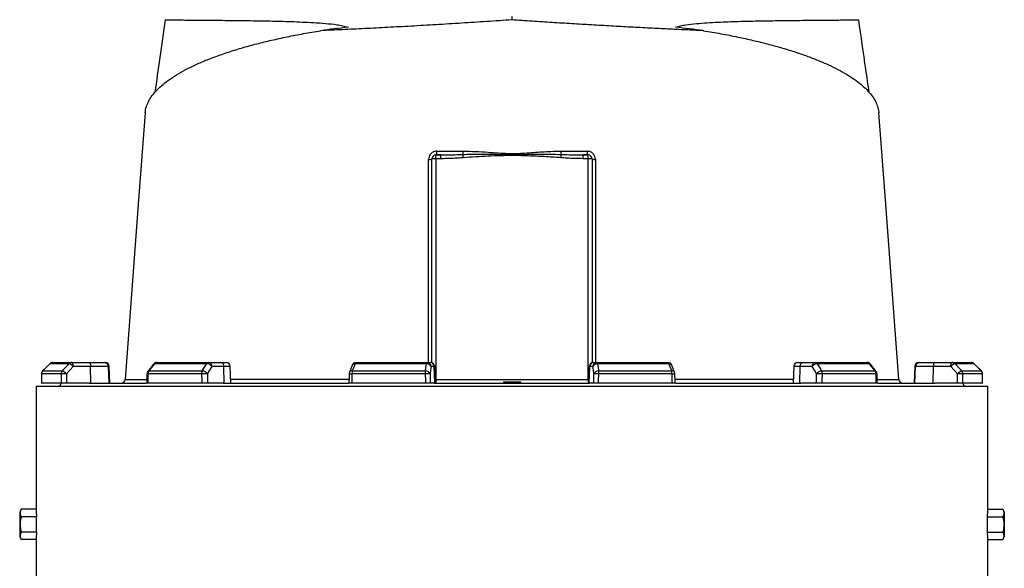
# Model space of a CAD drawing. Header units: millimetres. Extents: x 1138 to 2671, y 634 to 3411.
# Tile 4 of 6: x 1425 to 2137, y 2578 to 2974. Entities that reach past the tile are written whole.
import ezdxf

# ---------------------------------------------------------------- set-up
doc = ezdxf.new("R2010")
doc.units = ezdxf.units.MM

msp = doc.modelspace()

# ---------------------------------------------------------------- linework, layer by layer
at = {"color": 7, "linetype": 'Continuous', "lineweight": 25}
for p, q in [((1780.79, 2973.99), (1780.79, 2976.45)), ((1722.79, 2726.3), (1722.79, 2873.45)), ((1725.79, 2873.71), (1725.79, 2876.45)), ((1725.79, 2876.45), (1729.21, 2876.45)), ((1729.21, 2876.45), (1725.79, 2876.45)), ((1725.79, 2873.71), (1725.79, 2714.18)), ((1729.21, 2873.71), (1725.79, 2873.71)), ((1729.21, 2873.71), (1729.21, 2876.45)), ((1832.37, 2873.71), (1832.37, 2876.45)), ((1832.37, 2876.45), (1835.79, 2876.45)), ((1835.79, 2876.45), (1832.37, 2876.45)), ((1835.79, 2873.71), (1832.37, 2873.71)), ((1835.79, 2873.71), (1835.79, 2876.45)), ((1835.79, 2714.18), (1835.79, 2873.71)), ((1838.79, 2873.45), (1838.79, 2726.3)), ((1446.55, 2725.56), (1441.35, 2720.31)), ((1441.4, 2720.32), (1455.56, 2720.32)), ((1460.42, 2725.57), (1446.59, 2725.57)), ((1448.68, 2726.45), (1462.42, 2726.45)), ((1462.42, 2726.45), (1475.04, 2726.45)), ((1476.07, 2723.55), (1463.45, 2723.55)), ((1475.04, 2726.45), (1486.05, 2726.45)), ((1476.21, 2711.45), (1476.07, 2723.55)), ((1489.01, 2723.55), (1476.07, 2723.55)), ((1486.05, 2726.45), (1486.58, 2726.45)), ((1489.43, 2711.45), (1489.01, 2723.55)), ((1490, 2711.45), (1489.58, 2723.55)), ((1521.57, 2725.3), (1517.44, 2720.06)), ((1518.17, 2720.32), (1556.86, 2720.32)), ((1560.09, 2725.57), (1522.31, 2725.57)), ((1523.92, 2726.45), (1561.47, 2726.45)), ((1561.47, 2726.45), (1570.11, 2726.45)), ((1572.4, 2723.55), (1563.77, 2723.55)), ((1570.11, 2726.45), (1574.11, 2726.45)), ((1572.73, 2711.45), (1572.4, 2723.55)), ((1577.53, 2711.45), (1577.1, 2723.55)), ((1665.19, 2724.5), (1663.22, 2719.25)), ((1665.32, 2720.32), (1718.17, 2720.32)), ((1718.9, 2725.57), (1667.29, 2725.57)), ((1668, 2726.45), (1719.29, 2726.45)), ((1719.29, 2726.45), (1721.62, 2726.45)), ((1721.62, 2726.45), (1721.88, 2726.45)), ((1724.57, 2723.55), (1722.24, 2723.55)), ((1724.99, 2711.45), (1724.57, 2723.55)), ((1725.3, 2711.45), (1724.88, 2723.55)), ((1836.7, 2723.55), (1836.28, 2711.45)), ((1836.59, 2711.45), (1837.01, 2723.55)), ((1839.34, 2723.55), (1837.01, 2723.55)), ((1839.7, 2726.45), (1839.96, 2726.45)), ((1839.96, 2726.45), (1842.29, 2726.45)), ((1842.29, 2726.45), (1893.58, 2726.45)), ((1894.29, 2725.57), (1842.68, 2725.57)), ((1843.41, 2720.32), (1896.26, 2720.32)), ((1898.36, 2719.25), (1896.39, 2724.5)), ((1984.47, 2723.55), (1984.05, 2711.45)), ((1987.47, 2726.45), (1991.47, 2726.45)), ((1988.85, 2711.45), (1989.18, 2723.55)), ((1997.81, 2723.55), (1989.18, 2723.55)), ((1991.47, 2726.45), (2000.11, 2726.45)), ((2000.11, 2726.45), (2037.65, 2726.45)), ((2039.27, 2725.57), (2001.48, 2725.57)), ((2004.71, 2720.32), (2043.4, 2720.32)), ((2044.14, 2720.06), (2040.01, 2725.3)), ((2072, 2723.55), (2071.58, 2711.45)), ((2072.15, 2711.45), (2072.57, 2723.55)), ((2085.51, 2723.55), (2072.57, 2723.55)), ((2075, 2726.45), (2075.52, 2726.45)), ((2075.52, 2726.45), (2086.54, 2726.45)), ((2085.37, 2711.45), (2085.51, 2723.55)), ((2098.13, 2723.55), (2085.51, 2723.55)), ((2086.54, 2726.45), (2099.16, 2726.45)), ((2099.16, 2726.45), (2112.9, 2726.45)), ((2114.99, 2725.57), (2101.16, 2725.57)), ((2106.02, 2720.32), (2120.18, 2720.32)), ((2120.22, 2720.31), (2115.03, 2725.55)), ((2120.22, 2720.31), (2115.03, 2725.55)), ((1454.73, 2718.2), (1440.53, 2718.2)), ((1556.29, 2718.2), (1517.51, 2718.2)), ((1718.01, 2718.2), (1665.03, 2718.2)), ((1725.79, 2714.18), (1725.79, 2711.45)), ((1725.79, 2714.18), (1835.79, 2714.18)), ((1835.79, 2714.18), (1835.79, 2711.45)), ((1896.55, 2718.2), (1843.57, 2718.2)), ((2044.07, 2718.2), (2005.28, 2718.2)), ((2060.47, 2714.22), (2060.47, 2714.22)), ((2121.05, 2718.2), (2106.85, 2718.2)), ((1436.79, 2709.45), (1436.79, 2620.42)), ((1436.79, 2709.45), (2124.79, 2709.45)), ((1454.81, 2711.45), (1440.49, 2711.45)), ((1455.29, 2711.45), (1453.29, 2709.45)), ((1475.1, 2711.45), (1458.66, 2711.45)), ((1475.1, 2711.45), (1516.23, 2711.45)), ((1556.48, 2711.45), (1517.35, 2711.45)), ((1571.96, 2711.45), (1560.72, 2711.45)), ((1571.96, 2711.45), (1662.49, 2711.45)), ((1718.25, 2711.45), (1664.8, 2711.45)), ((1724.78, 2711.45), (1721.75, 2711.45)), ((1724.78, 2711.45), (1836.8, 2711.45)), ((1774.75, 2712.45), (1774.79, 2711.45)), ((1774.75, 2712.45), (1780.79, 2712.45)), ((1780.79, 2712.45), (1780.79, 2711.45)), ((1780.79, 2712.45), (1786.83, 2712.45)), ((1786.83, 2712.45), (1786.79, 2711.45)), ((1839.83, 2711.45), (1836.8, 2711.45)), ((1896.78, 2711.45), (1843.33, 2711.45)), ((1899.17, 2711.45), (1989.62, 2711.45)), ((2000.86, 2711.45), (1989.62, 2711.45)), ((2044.23, 2711.45), (2005.1, 2711.45)), ((2045.33, 2711.45), (2086.48, 2711.45)), ((2102.92, 2711.45), (2086.48, 2711.45)), ((2108.29, 2709.45), (2106.29, 2711.45)), ((2121.09, 2711.45), (2106.77, 2711.45)), ((2124.79, 2620.42), (2124.79, 2709.45)), ((1425.93, 2620.42), (1424.79, 2618.45)), ((1436.79, 2620.42), (1425.93, 2620.42)), ((2124.79, 2620.42), (2135.65, 2620.42)), ((2136.79, 2618.45), (2135.65, 2620.42)), ((1424.79, 2618.45), (1424.79, 2609.45)), ((1436.92, 2614.93), (1425.93, 2614.93)), ((1436.92, 2603.96), (1436.92, 2614.93)), ((2124.66, 2603.96), (2124.66, 2614.93)), ((2124.66, 2614.93), (2135.65, 2614.93)), ((2136.79, 2618.45), (2136.79, 2609.45)), ((1424.79, 2609.45), (1424.79, 2600.45)), ((2136.79, 2609.45), (2136.79, 2600.45)), ((1424.79, 2600.45), (1425.93, 2598.48)), ((1436.92, 2603.96), (1425.93, 2603.96)), ((2124.66, 2603.96), (2135.65, 2603.96)), ((2135.65, 2598.48), (2136.79, 2600.45)), ((1436.79, 2598.48), (1425.93, 2598.48)), ((1436.79, 2598.48), (1436.79, 1755.52)), ((2124.79, 1755.52), (2124.79, 2598.48)), ((2124.79, 2598.48), (2135.65, 2598.48))]:
    msp.add_line(p, q, dxfattribs=at)
at = {"color": 1, "linetype": 'Continuous', "lineweight": 25}
for p, q in [((1441.35, 2720.32), (1441.4, 2720.32)), ((1446.55, 2725.56), (1446.59, 2725.57)), ((1489.58, 2723.55), (1489.01, 2723.55)), ((1577.1, 2723.55), (1572.4, 2723.55)), ((1724.88, 2723.55), (1724.57, 2723.55)), ((1837.01, 2723.55), (1836.7, 2723.55)), ((1989.18, 2723.55), (1984.47, 2723.55)), ((2072.57, 2723.55), (2072, 2723.55)), ((2114.99, 2725.57), (2115.03, 2725.56)), ((2120.18, 2720.32), (2120.23, 2720.32)), ((1440.48, 2718.22), (1440.53, 2718.2)), ((2121.05, 2718.2), (2121.1, 2718.22))]:
    msp.add_line(p, q, dxfattribs=at)
at = {"color": 7, "linetype": 'Continuous', "lineweight": 25, "flags": 128}
for points in [[(1515.53, 2906.81), (1510.8, 2844.09), (1501, 2714.23)], [(2060.58, 2714.23), (2050.78, 2844.09), (2046.05, 2906.81)], [(1446.59, 2725.57), (1442.39, 2721.33), (1441.4, 2720.32)], [(1455.56, 2720.32), (1459.49, 2724.57), (1460.42, 2725.57)], [(1463.45, 2723.55), (1460.96, 2720.87), (1458.58, 2718.31)], [(1463.45, 2723.55), (1463.42, 2724.12), (1463.36, 2724.67), (1463.26, 2725.17), (1463.13, 2725.6), (1462.98, 2725.96), (1462.81, 2726.23), (1462.62, 2726.39), (1462.42, 2726.45)], [(1475.04, 2726.45), (1475.24, 2726.39), (1475.43, 2726.23), (1475.6, 2725.96), (1475.76, 2725.6), (1475.88, 2725.17), (1475.98, 2724.67), (1476.04, 2724.12), (1476.07, 2723.55)], [(1522.31, 2725.57), (1518.97, 2721.33), (1518.17, 2720.32)], [(1556.86, 2720.32), (1559.48, 2724.57), (1560.09, 2725.57)], [(1563.77, 2723.55), (1562.12, 2720.87), (1560.54, 2718.31)], [(1667.29, 2725.57), (1665.7, 2721.33), (1665.32, 2720.32)], [(1718.17, 2720.32), (1718.76, 2724.57), (1718.9, 2725.57)], [(1718.9, 2725.57), (1718.94, 2725.77), (1718.98, 2725.94), (1719.03, 2726.09), (1719.08, 2726.22), (1719.13, 2726.32), (1719.18, 2726.39), (1719.23, 2726.43), (1719.29, 2726.45)], [(1722.24, 2723.55), (1721.87, 2720.87), (1721.51, 2718.31)], [(1840.07, 2718.31), (1839.71, 2720.87), (1839.34, 2723.55)], [(1842.68, 2725.57), (1842.64, 2725.77), (1842.59, 2725.94), (1842.55, 2726.09), (1842.5, 2726.22), (1842.45, 2726.32), (1842.4, 2726.39), (1842.34, 2726.43), (1842.29, 2726.45)], [(1842.68, 2725.57), (1843.27, 2721.33), (1843.41, 2720.32)], [(1896.26, 2720.32), (1894.67, 2724.57), (1894.29, 2725.57)], [(2001.04, 2718.31), (1999.46, 2720.87), (1997.81, 2723.55)], [(2001.48, 2725.57), (2004.1, 2721.33), (2004.71, 2720.32)], [(2043.4, 2720.32), (2040.06, 2724.57), (2039.27, 2725.57)], [(2086.54, 2726.45), (2086.34, 2726.39), (2086.15, 2726.23), (2085.98, 2725.96), (2085.82, 2725.6), (2085.69, 2725.17), (2085.6, 2724.67), (2085.54, 2724.12), (2085.51, 2723.55)], [(2098.13, 2723.55), (2098.16, 2724.12), (2098.22, 2724.67), (2098.32, 2725.17), (2098.44, 2725.6), (2098.6, 2725.96), (2098.77, 2726.23), (2098.96, 2726.39), (2099.16, 2726.45)], [(2103, 2718.31), (2100.62, 2720.87), (2098.13, 2723.55)], [(2101.16, 2725.57), (2105.09, 2721.33), (2106.02, 2720.32)], [(2120.18, 2720.32), (2115.98, 2724.57), (2114.99, 2725.57)], [(1440.48, 2718.22), (1440.47, 2716.5), (1440.44, 2711.32)], [(1516.79, 2718.27), (1516.75, 2716.55), (1516.63, 2711.37)], [(1663.03, 2718.3), (1662.98, 2716.58), (1662.8, 2711.4)], [(1898.77, 2711.4), (1898.72, 2713.12), (1898.55, 2718.3)], [(2044.95, 2711.37), (2044.91, 2713.09), (2044.79, 2718.27)], [(2121.14, 2711.32), (2121.13, 2713.04), (2121.1, 2718.22)]]:
    msp.add_lwpolyline(points, dxfattribs=at)
at = {"color": 7, "linetype": 'Continuous', "lineweight": 25}
for centre, radius, start, end in [((1722.9, 2878.55), 3.58, 323.88481, 9.43367), ((1734.11, 2879.03), 11.44, 348.78961, 0.54517), ((1516.18, 2856.59), 230.04, 4.44637, 5.04151), ((1827.47, 2879.03), 11.44, 179.45483, 191.21039), ((2045.4, 2856.59), 230.04, 174.95849, 175.55363), ((1838.68, 2878.55), 3.58, 170.56633, 216.11519), ((1720.97, 2878.57), 5.44, 264.97992, 289.51729), ((1725.79, 2873.45), 3, 90, 180), ((1725.04, 2864.9), 8.83, 85.16443, 104.79163), ((1835.79, 2873.45), 3, 0, 90), ((1836.53, 2864.9), 8.83, 75.20837, 94.83557), ((1840.61, 2878.57), 5.44, 250.48271, 275.02008), ((1443.48, 2718.2), 3, 135.25395, 179.63698), ((1443.56, 2718.21), 3.03, 135.5959, 180.07867), ((1448.68, 2723.45), 3, 90, 135.25313), ((1448.68, 2723.52), 2.93, 90.08365, 135.60386), ((1457.82, 2718.22), 3.09, 137.08841, 180.26677), ((1453.89, 2714.55), 6.01, 38.69747, 73.91406), ((1462.44, 2723.7), 2.75, 90.3172, 137.12832), ((1458.76, 2719.8), 6.01, 38.69245, 73.93055), ((1486.03, 2723.47), 2.98, 1.57595, 89.60888), ((1486.58, 2723.45), 3, 2, 90), ((1519.79, 2718.2), 3, 141.73621, 178.702), ((1521.03, 2718.26), 3.53, 144.12785, 180.88382), ((1523.92, 2723.45), 3, 90, 141.73543), ((1524, 2724.39), 2.05, 92.00293, 145.14855), ((1560.25, 2718.28), 3.95, 148.82728, 181.08656), ((1556.66, 2715.6), 4.73, 34.9377, 87.52566), ((1561.59, 2724.75), 1.7, 93.88203, 151.1866), ((1559.89, 2720.84), 4.73, 34.93712, 87.54322), ((1561.09, 2723.78), 2.69, 355.08181, 81.76667), ((1569.72, 2723.78), 2.69, 355.08217, 81.76631), ((1574.11, 2723.45), 3, 2, 90), ((1672, 2718.32), 6.97, 163.2749, 180.94491), ((1668, 2723.45), 3, 90, 159.44647), ((1668.34, 2725.44), 1.06, 108.97374, 173.27416), ((1730.54, 2718.33), 12.53, 170.8315, 180.57298), ((1718.52, 2717.13), 3.21, 21.47838, 96.2373), ((1719.25, 2722.37), 3.21, 21.48324, 96.25649), ((1719.27, 2723.47), 2.98, 1.54495, 89.57956), ((1721.6, 2723.47), 2.98, 1.54483, 89.57968), ((1721.88, 2723.45), 3, 2, 90), ((1839.7, 2723.45), 3, 90, 178), ((1839.98, 2723.47), 2.98, 90.42032, 178.45517), ((1842.31, 2723.47), 2.98, 90.42044, 178.45505), ((1842.33, 2722.37), 3.21, 83.74351, 158.51676), ((1843.06, 2717.13), 3.21, 83.7627, 158.52162), ((1831.04, 2718.33), 12.53, 359.42702, 9.1685), ((1893.58, 2723.45), 3, 20.55353, 90), ((1893.24, 2725.44), 1.06, 6.72584, 71.02626), ((1889.58, 2718.32), 6.97, 359.05509, 16.7251), ((1987.47, 2723.45), 3, 90, 178), ((1991.86, 2723.78), 2.69, 98.23369, 184.91783), ((2000.49, 2723.78), 2.69, 98.23333, 184.91819), ((2001.69, 2720.84), 4.73, 92.45678, 145.06288), ((1999.99, 2724.75), 1.7, 28.8134, 86.11797), ((2004.92, 2715.6), 4.73, 92.47434, 145.0623), ((2001.33, 2718.28), 3.95, 358.91344, 31.17272), ((2037.65, 2723.45), 3, 38.26457, 90), ((2037.58, 2724.39), 2.05, 34.85145, 87.99707), ((2040.55, 2718.26), 3.53, 359.11618, 35.87215), ((2041.79, 2718.2), 3, 1.298, 38.26379), ((2075, 2723.45), 3, 90, 178), ((2075.54, 2723.47), 2.98, 90.39112, 178.42405), ((2102.82, 2719.8), 6.01, 106.06945, 141.30755), ((2099.14, 2723.7), 2.75, 42.87168, 89.6828), ((2107.69, 2714.55), 6.01, 106.08594, 141.30253), ((2103.75, 2718.22), 3.09, 359.73323, 42.91159), ((2112.9, 2723.45), 3, 44.74687, 90), ((2112.9, 2723.52), 2.93, 44.39614, 89.91635), ((2118.02, 2718.21), 3.03, 359.92133, 44.4041), ((2118.1, 2718.2), 3, 0.36302, 44.74605), ((1458.12, 2664.24), 54.07, 89.51393, 93.59852), ((1498.01, 2714.45), 3, 270.01801, 356.01293), ((1561.09, 2610.02), 108.29, 90.29006, 92.53594), ((1666.03, 2718.2), 3, 159.44696, 178.11512), ((1725.78, 2517.05), 201.3, 91.21651, 92.21229), ((1835.8, 2517.05), 201.3, 87.78771, 88.78349), ((1895.55, 2718.2), 3, 1.88488, 20.55304), ((2000.49, 2610.02), 108.29, 87.46406, 89.70994), ((2063.57, 2714.45), 3, 183.78874, 269.90051), ((2103.46, 2664.24), 54.07, 86.40148, 90.48607)]:
    msp.add_arc(centre, radius, start, end, dxfattribs=at)
at = {"color": 1, "linetype": 'Continuous', "lineweight": 25}
for centre, radius, start, end in [((1518.06, 2719.48), 0.855, 82.17878, 136.95075), ((1522.19, 2724.72), 0.855, 82.11894, 137.01352), ((1665.02, 2718.31), 2.04, 81.62251, 152.31099), ((1666.99, 2723.55), 2.04, 81.58172, 152.41011), ((1894.59, 2723.55), 2.03, 27.56217, 98.42096), ((1896.55, 2718.31), 2.04, 27.68901, 98.37749), ((2039.39, 2724.72), 0.855, 42.9908, 97.87819), ((2043.52, 2719.48), 0.855, 43.04925, 97.82122), ((1517.45, 2721.41), 3.21, 258.13652, 271.02736), ((1665.92, 2756.54), 38.35, 265.67508, 268.65899), ((1896.26, 2744.29), 26.08, 270.63562, 275.02348), ((2044.13, 2721.41), 3.21, 268.97264, 281.86348)]:
    msp.add_arc(centre, radius, start, end, dxfattribs=at)
at = {"color": 7, "linetype": 'Continuous', "lineweight": 25}
for centre, major_axis, ratio, start_param, end_param in [((1795.37, 2879.72), (346.57, 0), 0.278119, 1.964434, 2.028043), ((1766.21, 2879.72), (346.57, 0), 0.278119, 1.11355, 1.177159), ((1780.79, 2640.48), (60.15, 9822.23), 0.03469, 1.563096, 1.563784), ((1780.79, 2640.48), (-118.47, 9822.23), 0.033097, 1.562485, 1.563173), ((1781.81, 2640.59), (-117.44, 9822.23), 0.03281, 1.562491, 1.56319), ((1780.79, 2640.48), (222.57, 9822.23), 0.026971, 1.563495, 1.564183), ((1780.79, 2640.48), (-265.19, 9822.23), 0.022626, 1.562273, 1.562961), ((1783.09, 2640.59), (-262.89, 9822.23), 0.022431, 1.562283, 1.562982), ((1780.79, 2640.48), (325.18, 9822.23), 0.012035, 1.563282, 1.56397), ((1780.79, 2640.48), (-340.76, 9822.23), 0.00611, 1.562672, 1.56336), ((1783.74, 2640.59), (-337.8, 9822.23), 0.006057, 1.562675, 1.563374), ((1777.84, 2640.59), (337.8, 9822.23), 0.006057, 4.719811, 4.72051), ((1780.79, 2640.48), (340.76, 9822.23), 0.00611, 4.719826, 4.720514), ((1780.79, 2640.48), (-325.18, 9822.23), 0.012035, 4.719215, 4.719903), ((1778.49, 2640.59), (262.89, 9822.23), 0.022431, 4.720203, 4.720902), ((1780.79, 2640.48), (265.19, 9822.23), 0.022626, 4.720224, 4.720912), ((1780.79, 2640.48), (-222.57, 9822.23), 0.026971, 4.719002, 4.71969), ((1779.76, 2640.59), (117.44, 9822.23), 0.03281, 4.719995, 4.720694), ((1780.79, 2640.48), (118.47, 9822.23), 0.033097, 4.720013, 4.720701), ((1780.79, 2640.48), (-60.15, 9822.23), 0.03469, 4.719401, 4.720089), ((1780.79, 2620.42), (344, 0), 0.57735, 3.141593, 3.169212), ((1780.79, 2620.42), (344, 0), 0.57735, 6.255566, 6.283185), ((1780.79, 2598.48), (344, 0), 0.57735, 3.113973, 3.141593), ((1780.79, 2598.48), (344, 0), 0.57735, 0, 0.02762)]:
    msp.add_ellipse(centre, major_axis=major_axis, ratio=ratio, start_param=start_param, end_param=end_param, dxfattribs=at)
at = {"color": 1, "linetype": 'Continuous', "lineweight": 25}
for centre, start_param, end_param in [((1725.79, 2714.45), 4.516254, 4.712389), ((1835.79, 2714.45), 4.712389, 4.908524)]:
    msp.add_ellipse(centre, major_axis=(3, 0), ratio=0.087156, start_param=start_param, end_param=end_param, dxfattribs=at)
at = {"color": 7, "linetype": 'Continuous', "lineweight": 25}
for points, knots in [([(1530.03, 2974.12), (1528.73, 2964.99), (1526.23, 2947.45), (1523.69, 2929.92), (1522.47, 2921.52)], [0, 0, 0, 0, 0.52078, 1, 1, 1, 1]), ([(1530.07, 2974.11), (1530.06, 2974.11), (1529.92, 2974.1), (1530.45, 2974.08), (1531.72, 2974.05), (1533.87, 2974.02), (1536.82, 2973.99), (1540.63, 2973.95), (1545.3, 2973.91), (1550.73, 2973.87), (1556.89, 2973.82), (1563.73, 2973.76), (1571.34, 2973.69), (1579.73, 2973.6), (1588.88, 2973.49), (1597.69, 2973.36), (1605.92, 2973.21), (1613.39, 2973.04), (1621.13, 2972.8), (1629.14, 2972.49), (1637.38, 2972.08), (1645.82, 2971.51), (1652.9, 2970.76), (1658.51, 2969.88), (1661.13, 2969.12), (1662.44, 2968.74)], [0, 0, 0, 0, 0.005185, 0.058945, 0.111228, 0.163552, 0.215835, 0.269629, 0.323465, 0.377258, 0.4297, 0.482181, 0.534624, 0.588534, 0.642488, 0.696402, 0.733986, 0.771571, 0.80934, 0.84711, 0.885212, 0.923347, 0.961555, 0.980731, 1, 1, 1, 1]), ([(1780.79, 2973.99), (1774.7, 2973.58), (1762.51, 2972.77), (1744.17, 2971.6), (1725.88, 2970.49), (1708.02, 2969.46), (1690.81, 2968.52), (1674.2, 2967.67), (1657.95, 2966.89), (1647.56, 2966.44), (1642.36, 2966.21)], [0, 0, 0, 0, 0.12552, 0.25104, 0.379214, 0.507389, 0.629316, 0.751242, 0.875621, 1, 1, 1, 1]), ([(1919.22, 2966.21), (1919.04, 2966.21), (1914.81, 2966.4), (1906.36, 2966.77), (1893.59, 2967.37), (1880.35, 2968.03), (1866.66, 2968.74), (1852.57, 2969.52), (1838.37, 2970.33), (1824.12, 2971.19), (1809.8, 2972.08), (1795.34, 2973.01), (1785.64, 2973.66), (1780.79, 2973.99)], [0, 0, 0, 0, 0.004302, 0.102556, 0.200887, 0.299141, 0.400327, 0.501599, 0.602786, 0.701453, 0.80012, 0.90006, 1, 1, 1, 1]), ([(1899.14, 2968.74), (1900.32, 2969.09), (1902.7, 2969.79), (1907.81, 2970.64), (1914.27, 2971.39), (1924.62, 2972.13), (1937.23, 2972.72), (1951.59, 2973.14), (1963.62, 2973.36), (1973.51, 2973.5), (1981.55, 2973.6), (1989.55, 2973.68), (1997.35, 2973.75), (2004.76, 2973.82), (2011.4, 2973.87), (2017.19, 2973.92), (2022.08, 2973.96), (2025.86, 2974), (2028.62, 2974.03), (2030.43, 2974.07), (2031.44, 2974.09), (2031.45, 2974.11), (2031.45, 2974.11)], [0, 0, 0, 0, 0.017468, 0.035065, 0.069973, 0.104891, 0.174901, 0.244835, 0.314763, 0.362267, 0.409798, 0.457301, 0.514002, 0.570754, 0.627454, 0.686074, 0.74475, 0.80337, 0.856096, 0.908863, 0.961589, 1, 1, 1, 1]), ([(2039.11, 2921.49), (2038.29, 2927.1), (2035.75, 2944.65), (2033.25, 2962.19), (2031.54, 2974.13)], [0, 0, 0, 0, 0.319571, 1, 1, 1, 1]), ([(1515.64, 2906.8), (1515.64, 2907.24), (1515.66, 2909.1), (1516.64, 2912.31), (1518.55, 2916.42), (1521.34, 2920.44), (1525, 2924.45), (1529.56, 2928.44), (1535.04, 2932.39), (1541.33, 2936.23), (1548.41, 2939.94), (1556.24, 2943.52), (1564.94, 2947.01), (1574.53, 2950.4), (1585, 2953.66), (1595.83, 2956.64), (1606.89, 2959.35), (1618.14, 2961.81), (1629.92, 2964.12), (1638.22, 2965.51), (1642.36, 2966.21)], [0, 0, 0, 0, 0.018576, 0.078777, 0.136481, 0.194229, 0.251933, 0.311283, 0.37068, 0.430029, 0.488119, 0.546255, 0.604343, 0.66429, 0.724292, 0.784236, 0.837833, 0.891429, 0.945715, 1, 1, 1, 1]), ([(1919.22, 2966.21), (1923.47, 2965.49), (1932.01, 2964.06), (1943.91, 2961.71), (1955.1, 2959.25), (1965.52, 2956.69), (1975.47, 2953.97), (1984.92, 2951.08), (1993.83, 2948.04), (2002.08, 2944.87), (2009.67, 2941.59), (2016.57, 2938.21), (2022.83, 2934.71), (2028.42, 2931.1), (2033.29, 2927.39), (2037.45, 2923.57), (2040.84, 2919.66), (2043.45, 2915.67), (2045.17, 2911.61), (2046, 2908.65), (2045.98, 2907.03), (2045.98, 2906.8)], [0, 0, 0, 0, 0.055751, 0.111697, 0.164218, 0.216779, 0.269301, 0.323269, 0.377279, 0.431249, 0.485279, 0.539349, 0.593381, 0.648813, 0.704285, 0.759718, 0.816908, 0.87414, 0.93133, 0.990123, 1, 1, 1, 1]), ([(1726.43, 2879.14), (1725.91, 2879.1), (1724.75, 2879.01), (1723.08, 2878.22), (1721.65, 2876.87), (1720.68, 2875.11), (1720.56, 2873.81), (1720.5, 2873.15)], [0, 0, 0, 0, 0.168185, 0.377577, 0.584247, 0.791945, 1, 1, 1, 1]), ([(1726.43, 2879.14), (1728.72, 2879.14), (1735.05, 2879.14), (1741.46, 2879.14), (1745.55, 2879.14)], [0, 0, 0, 0, 0.361067, 1, 1, 1, 1]), ([(1729.21, 2876.45), (1730.63, 2876.45), (1736, 2876.47), (1741.37, 2876.66), (1745.33, 2876.8)], [0, 0, 0, 0, 0.264216, 1, 1, 1, 1]), ([(1745.33, 2876.8), (1747.33, 2876.86), (1755.19, 2877.1), (1767.95, 2876.9), (1784.16, 2876.66), (1799.93, 2877.09), (1810.81, 2876.9), (1816.25, 2876.8)], [0, 0, 0, 0, 0.084539, 0.33327, 0.539344, 0.769711, 1, 1, 1, 1]), ([(1745.55, 2879.14), (1748.54, 2879.09), (1754.51, 2878.99), (1763.88, 2878.39), (1773.62, 2877.64), (1784.58, 2877.38), (1796.3, 2878.23), (1807.05, 2879.01), (1813.61, 2879.1), (1816.03, 2879.14)], [0, 0, 0, 0, 0.127696, 0.255421, 0.39886, 0.542133, 0.719376, 0.896664, 1, 1, 1, 1]), ([(1816.03, 2879.14), (1819.23, 2879.14), (1825.64, 2879.14), (1831.98, 2879.14), (1835.15, 2879.14)], [0, 0, 0, 0, 0.499638, 1, 1, 1, 1]), ([(1816.25, 2876.8), (1817.68, 2876.75), (1823.06, 2876.54), (1828.43, 2876.49), (1832.37, 2876.45)], [0, 0, 0, 0, 0.265989, 1, 1, 1, 1]), ([(1841.08, 2873.15), (1841.05, 2873.59), (1840.98, 2874.68), (1840.29, 2876.36), (1838.96, 2877.89), (1837.16, 2878.94), (1835.82, 2879.07), (1835.15, 2879.14)], [0, 0, 0, 0, 0.139509, 0.349195, 0.563814, 0.782195, 1, 1, 1, 1]), ([(1745.53, 2874.42), (1741.53, 2874.14), (1736.1, 2873.76), (1730.65, 2873.72), (1729.21, 2873.71)], [0, 0, 0, 0, 0.734717, 1, 1, 1, 1]), ([(1816.05, 2874.42), (1812.06, 2874.69), (1804.32, 2875.22), (1792.82, 2875.72), (1782.31, 2876.04), (1772.54, 2875.86), (1760.53, 2875.39), (1751.53, 2874.81), (1745.53, 2874.42)], [0, 0, 0, 0, 0.169984, 0.329562, 0.489204, 0.616803, 0.744421, 1, 1, 1, 1]), ([(1832.37, 2873.71), (1828.37, 2873.79), (1822.92, 2873.9), (1817.49, 2874.31), (1816.05, 2874.42)], [0, 0, 0, 0, 0.734962, 1, 1, 1, 1]), ([(1458.66, 2711.45), (1458.33, 2711.45), (1457.68, 2711.45), (1456.66, 2711.45), (1455.76, 2711.45), (1455.13, 2711.45), (1454.9, 2711.45), (1454.81, 2711.45)], [0, 0, 0, 0, 0.213557, 0.427102, 0.640705, 0.854438, 1, 1, 1, 1]), ([(1517.35, 2711.45), (1517.16, 2711.45), (1516.79, 2711.45), (1516.59, 2711.45), (1516.64, 2711.45), (1516.65, 2711.45)], [0, 0, 0, 0, 0.478519, 0.95705, 1, 1, 1, 1]), ([(1560.72, 2711.45), (1560.59, 2711.45), (1560.45, 2711.45), (1560.15, 2711.45), (1559.98, 2711.45), (1559.63, 2711.45), (1559.44, 2711.45), (1559.07, 2711.45), (1558.87, 2711.45), (1558.48, 2711.45), (1558.28, 2711.45), (1557.89, 2711.45), (1557.69, 2711.45), (1557.32, 2711.45), (1557.14, 2711.45), (1556.79, 2711.45), (1556.63, 2711.45), (1556.48, 2711.45)], [0, 0, 0, 0, 0.125, 0.125, 0.25, 0.25, 0.375, 0.375, 0.5, 0.5, 0.625, 0.625, 0.75, 0.75, 0.875, 0.875, 1, 1, 1, 1]), ([(1664.8, 2711.45), (1664.49, 2711.45), (1663.88, 2711.45), (1663.22, 2711.45), (1662.84, 2711.45), (1662.84, 2711.45), (1662.85, 2711.45)], [0, 0, 0, 0, 0.2746201, 0.549231, 0.8237756, 1, 1, 1, 1]), ([(1721.75, 2711.45), (1721.65, 2711.45), (1721.47, 2711.45), (1720.81, 2711.45), (1719.94, 2711.45), (1719.04, 2711.45), (1718.48, 2711.45), (1718.25, 2711.45)], [0, 0, 0, 0, 0.213541, 0.427094, 0.640703, 0.854431, 1, 1, 1, 1]), ([(1843.33, 2711.45), (1842.99, 2711.45), (1842.32, 2711.45), (1841.34, 2711.45), (1840.53, 2711.45), (1840.02, 2711.45), (1839.89, 2711.45), (1839.83, 2711.45)], [0, 0, 0, 0, 0.213877, 0.427757, 0.641576, 0.855269, 1, 1, 1, 1]), ([(1898.77, 2711.45), (1898.74, 2711.45), (1898.68, 2711.45), (1898.18, 2711.45), (1897.51, 2711.45), (1896.99, 2711.45), (1896.78, 2711.45)], [0, 0, 0, 0, 0.264684, 0.538846, 0.813169, 1, 1, 1, 1]), ([(2005.1, 2711.45), (2004.95, 2711.45), (2004.79, 2711.45), (2004.45, 2711.45), (2004.26, 2711.45), (2003.89, 2711.45), (2003.7, 2711.45), (2003.3, 2711.45), (2003.1, 2711.45), (2002.71, 2711.45), (2002.52, 2711.45), (2002.14, 2711.45), (2001.95, 2711.45), (2001.6, 2711.45), (2001.44, 2711.45), (2001.13, 2711.45), (2000.99, 2711.45), (2000.86, 2711.45)], [0, 0, 0, 0, 0.125, 0.125, 0.25, 0.25, 0.375, 0.375, 0.5, 0.5, 0.625, 0.625, 0.75, 0.75, 0.875, 0.875, 1, 1, 1, 1]), ([(2044.9, 2711.45), (2044.91, 2711.45), (2044.95, 2711.45), (2044.69, 2711.45), (2044.36, 2711.45), (2044.23, 2711.45)], [0, 0, 0, 0, 0.196923, 0.674595, 1, 1, 1, 1]), ([(2106.77, 2711.45), (2106.63, 2711.45), (2106.34, 2711.45), (2105.55, 2711.45), (2104.6, 2711.45), (2103.68, 2711.45), (2103.14, 2711.45), (2102.92, 2711.45)], [0, 0, 0, 0, 0.213865, 0.427761, 0.641572, 0.855265, 1, 1, 1, 1]), ([(1425.93, 2620.42), (1425.68, 2619.94), (1425.19, 2618.98), (1425, 2617.55), (1425.27, 2616.19), (1425.71, 2615.35), (1425.93, 2614.93)], [0, 0, 0, 0, 0.264604, 0.534944, 0.765342, 1, 1, 1, 1]), ([(2135.65, 2620.42), (2135.9, 2619.94), (2136.39, 2618.98), (2136.57, 2617.55), (2136.31, 2616.19), (2135.87, 2615.35), (2135.65, 2614.93)], [0, 0, 0, 0, 0.264604, 0.534944, 0.765342, 1, 1, 1, 1]), ([(1425.93, 2614.93), (1425.81, 2614.51), (1425.45, 2613.19), (1425.07, 2610.89), (1425.04, 2607.6), (1425.6, 2605.31), (1425.93, 2603.96)], [0, 0, 0, 0, 0.1179234, 0.3688305, 0.6258238, 1, 1, 1, 1]), ([(2135.65, 2614.93), (2135.77, 2614.51), (2136.13, 2613.19), (2136.51, 2610.89), (2136.54, 2607.6), (2135.98, 2605.31), (2135.65, 2603.96)], [0, 0, 0, 0, 0.1179234, 0.3688305, 0.6258238, 1, 1, 1, 1]), ([(1425.93, 2603.96), (1425.68, 2603.49), (1425.19, 2602.52), (1425, 2601.1), (1425.27, 2599.73), (1425.71, 2598.9), (1425.93, 2598.48)], [0, 0, 0, 0, 0.264609, 0.534953, 0.765348, 1, 1, 1, 1]), ([(2135.65, 2603.96), (2135.9, 2603.49), (2136.39, 2602.52), (2136.57, 2601.1), (2136.31, 2599.73), (2135.87, 2598.9), (2135.65, 2598.48)], [0, 0, 0, 0, 0.264609, 0.534953, 0.765348, 1, 1, 1, 1])]:
    msp.add_open_spline(points, degree=3, knots=knots, dxfattribs=at)
at = {"color": 1, "linetype": 'Continuous', "lineweight": 25}
for points, knots in [([(1720.45, 2726.45), (1720.45, 2735.75), (1720.47, 2758.33), (1720.48, 2791.37), (1720.49, 2823.03), (1720.5, 2849.35), (1720.5, 2865.22), (1720.5, 2873.15)], [0, 0, 0, 0, 0.189912, 0.461267, 0.674579, 0.837261, 1, 1, 1, 1]), ([(1841.08, 2873.15), (1841.08, 2860.02), (1841.09, 2833.75), (1841.1, 2796.81), (1841.11, 2765.04), (1841.12, 2742.45), (1841.13, 2730.46), (1841.13, 2726.45)], [0, 0, 0, 0, 0.269231, 0.538725, 0.755093, 0.918106, 1, 1, 1, 1]), ([(1501.09, 2714.22), (1501.07, 2714.22), (1501.01, 2714.22), (1501.71, 2714.22), (1503.21, 2714.22), (1505.59, 2714.22), (1508.88, 2714.23), (1512.53, 2714.23), (1515.46, 2714.23), (1516.7, 2714.23)], [0, 0, 0, 0, 0.07089, 0.227047, 0.383204, 0.548619, 0.714162, 0.879579, 1, 1, 1, 1]), ([(1577.43, 2714.33), (1580.48, 2714.33), (1587.12, 2714.34), (1598.09, 2714.36), (1610.12, 2714.38), (1622.81, 2714.4), (1636.14, 2714.42), (1649.53, 2714.44), (1658.62, 2714.45), (1662.91, 2714.46)], [0, 0, 0, 0, 0.124944, 0.271339, 0.417847, 0.564241, 0.714895, 0.865673, 1, 1, 1, 1]), ([(1898.67, 2714.46), (1902.87, 2714.45), (1911.71, 2714.44), (1924.86, 2714.42), (1938.17, 2714.4), (1951.08, 2714.38), (1963.08, 2714.36), (1974.15, 2714.34), (1980.84, 2714.33), (1984.15, 2714.33)], [0, 0, 0, 0, 0.131538, 0.277513, 0.427712, 0.578033, 0.728232, 0.865502, 1, 1, 1, 1]), ([(2044.88, 2714.23), (2045.59, 2714.23), (2048.07, 2714.23), (2051.45, 2714.23), (2055.03, 2714.22), (2057.75, 2714.22), (2059.58, 2714.22), (2060.52, 2714.22), (2060.48, 2714.22), (2060.47, 2714.22)], [0, 0, 0, 0, 0.066693, 0.232272, 0.397979, 0.563556, 0.733952, 0.904487, 1, 1, 1, 1])]:
    msp.add_open_spline(points, degree=3, knots=knots, dxfattribs=at)

doc.saveas('drawing.dxf')
